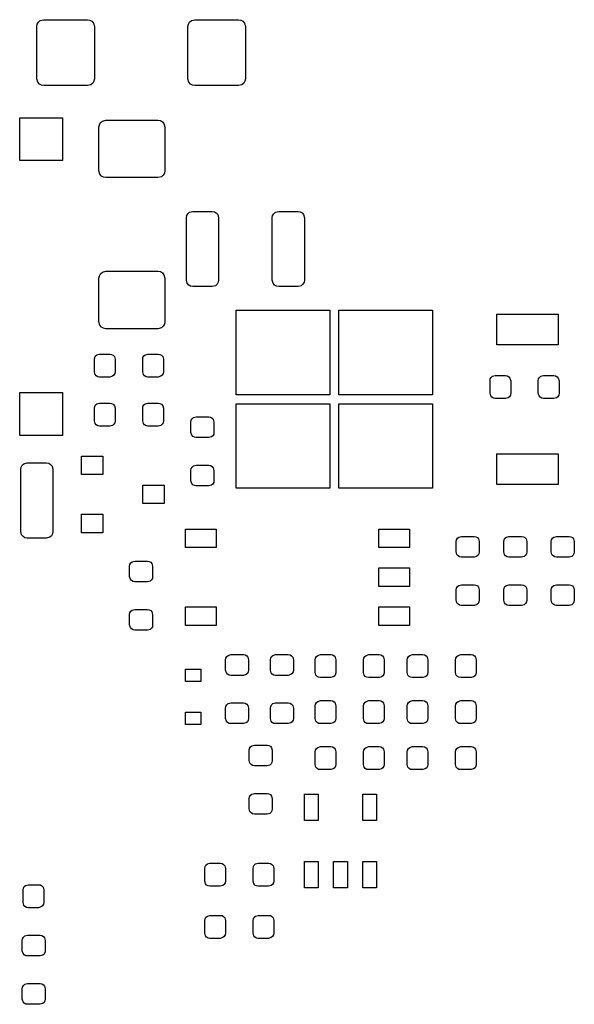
# Model space of a CAD drawing. Extents: x 150.6 to 194.3, y -132.4 to -96.5.
# Tile 2 of 2: x 176.2 to 194.3, y -128.8 to -96.7. Entities that reach past the tile are written whole.
import ezdxf

# ---------------------------------------------------------------- set-up
doc = ezdxf.new("R2010")
doc.units = 0
doc.header["$MEASUREMENT"] = 0
doc.layers.add('BLACK', color=7, linetype='CONTINUOUS')

msp = doc.modelspace()

# ---------------------------------------------------------------- linework, layer by layer
at = {"layer": 'BLACK', "linetype": 'CONTINUOUS'}
for p, q in [((176.8, -96.9509), (176.814, -96.8736)), ((176.814, -96.8736), (176.853, -96.8057)), ((176.853, -96.8057), (176.913, -96.7553)), ((176.913, -96.7553), (177.026, -96.725)), ((177.026, -96.725), (178.449, -96.725)), ((178.449, -96.725), (178.526, -96.7386)), ((178.526, -96.7386), (178.594, -96.7779)), ((178.594, -96.7779), (178.645, -96.838)), ((178.645, -96.838), (178.675, -96.9509)), ((181.725, -96.9509), (181.739, -96.8736)), ((181.739, -96.8736), (181.778, -96.8057)), ((181.778, -96.8057), (181.838, -96.7553)), ((181.838, -96.7553), (181.951, -96.725)), ((181.951, -96.725), (183.374, -96.725)), ((183.374, -96.725), (183.451, -96.7386)), ((183.451, -96.7386), (183.519, -96.7779)), ((183.519, -96.7779), (183.57, -96.838)), ((183.57, -96.838), (183.6, -96.9509)), ((176.8, -98.6491), (176.8, -96.9509)), ((178.675, -96.9509), (178.675, -98.6491)), ((181.725, -98.6491), (181.725, -96.9509)), ((183.6, -96.9509), (183.6, -98.6491)), ((176.83, -98.762), (176.8, -98.6491)), ((176.881, -98.8221), (176.83, -98.762)), ((176.949, -98.8614), (176.881, -98.8221)), ((177.026, -98.875), (176.949, -98.8614)), ((178.562, -98.8447), (178.449, -98.875)), ((178.622, -98.7943), (178.562, -98.8447)), ((178.661, -98.7264), (178.622, -98.7943)), ((178.675, -98.6491), (178.661, -98.7264)), ((181.755, -98.762), (181.725, -98.6491)), ((181.806, -98.8221), (181.755, -98.762)), ((181.874, -98.8614), (181.806, -98.8221)), ((181.951, -98.875), (181.874, -98.8614)), ((183.487, -98.8447), (183.374, -98.875)), ((183.547, -98.7943), (183.487, -98.8447)), ((183.586, -98.7264), (183.547, -98.7943)), ((183.6, -98.6491), (183.586, -98.7264)), ((178.449, -98.875), (177.026, -98.875)), ((183.374, -98.875), (181.951, -98.875)), ((176.24, -101.32), (176.24, -99.92)), ((176.24, -99.92), (177.64, -99.92)), ((177.64, -99.92), (177.64, -101.32)), ((178.825, -100.226), (178.839, -100.149)), ((178.839, -100.149), (178.878, -100.081)), ((178.878, -100.081), (178.938, -100.03)), ((178.938, -100.03), (179.051, -100)), ((179.051, -100), (180.749, -100)), ((180.749, -100), (180.826, -100.014)), ((180.826, -100.014), (180.894, -100.053)), ((180.894, -100.053), (180.945, -100.113)), ((180.945, -100.113), (180.975, -100.226)), ((178.825, -101.649), (178.825, -100.226)), ((180.975, -100.226), (180.975, -101.649)), ((177.64, -101.32), (176.24, -101.32)), ((178.855, -101.762), (178.825, -101.649)), ((180.961, -101.726), (180.922, -101.794)), ((180.975, -101.649), (180.961, -101.726)), ((178.906, -101.822), (178.855, -101.762)), ((178.974, -101.861), (178.906, -101.822)), ((179.051, -101.875), (178.974, -101.861)), ((180.749, -101.875), (179.051, -101.875)), ((180.862, -101.845), (180.749, -101.875)), ((180.922, -101.794), (180.862, -101.845)), ((181.724, -103.05), (181.78, -103.003)), ((181.78, -103.003), (181.885, -102.975)), ((181.885, -102.975), (182.515, -102.975)), ((182.515, -102.975), (182.587, -102.988)), ((182.587, -102.988), (182.65, -103.024)), ((182.65, -103.024), (182.697, -103.08)), ((184.524, -103.05), (184.58, -103.003)), ((184.58, -103.003), (184.685, -102.975)), ((184.685, -102.975), (185.315, -102.975)), ((185.315, -102.975), (185.387, -102.988)), ((185.387, -102.988), (185.45, -103.024)), ((185.45, -103.024), (185.497, -103.08)), ((181.675, -103.185), (181.688, -103.113)), ((181.675, -105.215), (181.675, -103.185)), ((181.688, -103.113), (181.724, -103.05)), ((182.697, -103.08), (182.725, -103.185)), ((182.725, -103.185), (182.725, -105.215)), ((184.475, -103.185), (184.488, -103.113)), ((184.475, -105.215), (184.475, -103.185)), ((184.488, -103.113), (184.524, -103.05)), ((185.497, -103.08), (185.525, -103.185)), ((185.525, -103.185), (185.525, -105.215)), ((178.878, -105.006), (178.938, -104.955)), ((178.938, -104.955), (179.051, -104.925)), ((179.051, -104.925), (180.749, -104.925)), ((180.749, -104.925), (180.826, -104.939)), ((180.826, -104.939), (180.894, -104.978)), ((178.825, -105.151), (178.839, -105.074)), ((178.825, -106.574), (178.825, -105.151)), ((178.839, -105.074), (178.878, -105.006)), ((180.894, -104.978), (180.945, -105.038)), ((180.945, -105.038), (180.975, -105.151)), ((180.975, -105.151), (180.975, -106.574)), ((181.703, -105.32), (181.675, -105.215)), ((182.712, -105.287), (182.676, -105.35)), ((182.725, -105.215), (182.712, -105.287)), ((184.503, -105.32), (184.475, -105.215)), ((185.512, -105.287), (185.476, -105.35)), ((185.525, -105.215), (185.512, -105.287)), ((181.75, -105.376), (181.703, -105.32)), ((181.813, -105.412), (181.75, -105.376)), ((181.885, -105.425), (181.813, -105.412)), ((182.515, -105.425), (181.885, -105.425)), ((182.62, -105.397), (182.515, -105.425)), ((182.676, -105.35), (182.62, -105.397)), ((184.55, -105.376), (184.503, -105.32)), ((184.613, -105.412), (184.55, -105.376)), ((184.685, -105.425), (184.613, -105.412)), ((185.315, -105.425), (184.685, -105.425)), ((185.42, -105.397), (185.315, -105.425)), ((185.476, -105.35), (185.42, -105.397)), ((183.3, -108.95), (183.3, -106.2)), ((183.3, -106.2), (186.35, -106.2)), ((186.35, -106.2), (186.35, -108.95)), ((186.65, -108.95), (186.65, -106.2)), ((186.65, -106.2), (189.7, -106.2)), ((189.7, -106.2), (189.7, -108.95)), ((191.8, -107.32), (191.8, -106.32)), ((191.8, -106.32), (193.8, -106.32)), ((193.8, -106.32), (193.8, -107.32)), ((178.855, -106.687), (178.825, -106.574)), ((178.906, -106.747), (178.855, -106.687)), ((178.974, -106.786), (178.906, -106.747)), ((179.051, -106.8), (178.974, -106.786)), ((180.749, -106.8), (179.051, -106.8)), ((180.862, -106.77), (180.749, -106.8)), ((180.922, -106.719), (180.862, -106.77)), ((180.961, -106.651), (180.922, -106.719)), ((180.975, -106.574), (180.961, -106.651)), ((193.8, -107.32), (191.8, -107.32)), ((178.675, -107.794), (178.685, -107.736)), ((178.675, -108.206), (178.675, -107.794)), ((178.685, -107.736), (178.714, -107.685)), ((178.714, -107.685), (178.759, -107.648)), ((178.759, -107.648), (178.844, -107.625)), ((178.844, -107.625), (179.181, -107.625)), ((179.181, -107.625), (179.239, -107.635)), ((179.239, -107.635), (179.29, -107.664)), ((179.29, -107.664), (179.327, -107.709)), ((179.327, -107.709), (179.35, -107.794)), ((179.35, -107.794), (179.35, -108.206)), ((180.25, -107.794), (180.26, -107.736)), ((180.25, -108.206), (180.25, -107.794)), ((180.26, -107.736), (180.289, -107.685)), ((180.289, -107.685), (180.334, -107.648)), ((180.334, -107.648), (180.419, -107.625)), ((180.419, -107.625), (180.756, -107.625)), ((180.756, -107.625), (180.814, -107.635)), ((180.814, -107.635), (180.865, -107.664)), ((180.865, -107.664), (180.902, -107.709)), ((180.902, -107.709), (180.925, -107.794)), ((180.925, -107.794), (180.925, -108.206)), ((178.698, -108.291), (178.675, -108.206)), ((178.735, -108.336), (178.698, -108.291)), ((178.786, -108.365), (178.735, -108.336)), ((178.844, -108.375), (178.786, -108.365)), ((179.181, -108.375), (178.844, -108.375)), ((179.266, -108.352), (179.181, -108.375)), ((179.311, -108.315), (179.266, -108.352)), ((179.34, -108.264), (179.311, -108.315)), ((179.35, -108.206), (179.34, -108.264)), ((180.273, -108.291), (180.25, -108.206)), ((180.31, -108.336), (180.273, -108.291)), ((180.361, -108.365), (180.31, -108.336)), ((180.419, -108.375), (180.361, -108.365)), ((180.756, -108.375), (180.419, -108.375)), ((180.841, -108.352), (180.756, -108.375)), ((180.886, -108.315), (180.841, -108.352)), ((180.915, -108.264), (180.886, -108.315)), ((180.925, -108.206), (180.915, -108.264)), ((191.575, -108.494), (191.585, -108.436)), ((191.575, -108.906), (191.575, -108.494)), ((191.585, -108.436), (191.614, -108.385)), ((191.614, -108.385), (191.659, -108.348)), ((191.659, -108.348), (191.744, -108.325)), ((191.744, -108.325), (192.081, -108.325)), ((192.081, -108.325), (192.139, -108.335)), ((192.139, -108.335), (192.19, -108.364)), ((192.19, -108.364), (192.227, -108.409)), ((192.227, -108.409), (192.25, -108.494)), ((192.25, -108.494), (192.25, -108.906)), ((193.15, -108.494), (193.16, -108.436)), ((193.15, -108.906), (193.15, -108.494)), ((193.16, -108.436), (193.189, -108.385)), ((193.189, -108.385), (193.234, -108.348)), ((193.234, -108.348), (193.319, -108.325)), ((193.319, -108.325), (193.656, -108.325)), ((193.656, -108.325), (193.714, -108.335)), ((193.714, -108.335), (193.765, -108.364)), ((193.765, -108.364), (193.802, -108.409)), ((193.802, -108.409), (193.825, -108.494)), ((193.825, -108.494), (193.825, -108.906)), ((176.24, -110.28), (176.24, -108.88)), ((176.24, -108.88), (177.64, -108.88)), ((177.64, -108.88), (177.64, -110.28)), ((186.35, -108.95), (183.3, -108.95)), ((189.7, -108.95), (186.65, -108.95)), ((191.598, -108.991), (191.575, -108.906)), ((191.635, -109.036), (191.598, -108.991)), ((191.686, -109.065), (191.635, -109.036)), ((191.744, -109.075), (191.686, -109.065)), ((192.081, -109.075), (191.744, -109.075)), ((192.166, -109.052), (192.081, -109.075)), ((192.211, -109.015), (192.166, -109.052)), ((192.24, -108.964), (192.211, -109.015)), ((192.25, -108.906), (192.24, -108.964)), ((193.173, -108.991), (193.15, -108.906)), ((193.21, -109.036), (193.173, -108.991)), ((193.261, -109.065), (193.21, -109.036)), ((193.319, -109.075), (193.261, -109.065)), ((193.656, -109.075), (193.319, -109.075)), ((193.741, -109.052), (193.656, -109.075)), ((193.786, -109.015), (193.741, -109.052)), ((193.815, -108.964), (193.786, -109.015)), ((193.825, -108.906), (193.815, -108.964)), ((178.675, -109.394), (178.685, -109.336)), ((178.675, -109.806), (178.675, -109.394)), ((178.685, -109.336), (178.714, -109.285)), ((178.714, -109.285), (178.759, -109.248)), ((178.759, -109.248), (178.844, -109.225)), ((178.844, -109.225), (179.181, -109.225)), ((179.181, -109.225), (179.239, -109.235)), ((179.239, -109.235), (179.29, -109.264)), ((179.29, -109.264), (179.327, -109.309)), ((179.327, -109.309), (179.35, -109.394)), ((179.35, -109.394), (179.35, -109.806)), ((180.25, -109.394), (180.26, -109.336)), ((180.25, -109.806), (180.25, -109.394)), ((180.26, -109.336), (180.289, -109.285)), ((180.289, -109.285), (180.334, -109.248)), ((180.334, -109.248), (180.419, -109.225)), ((180.419, -109.225), (180.756, -109.225)), ((180.756, -109.225), (180.814, -109.235)), ((180.814, -109.235), (180.865, -109.264)), ((180.865, -109.264), (180.902, -109.309)), ((180.902, -109.309), (180.925, -109.394)), ((180.925, -109.394), (180.925, -109.806)), ((183.3, -112), (183.3, -109.25)), ((183.3, -109.25), (186.35, -109.25)), ((186.35, -109.25), (186.35, -112)), ((186.65, -112), (186.65, -109.25)), ((186.65, -109.25), (189.7, -109.25)), ((189.7, -109.25), (189.7, -112)), ((181.835, -109.786), (181.864, -109.735)), ((181.864, -109.735), (181.909, -109.698)), ((181.909, -109.698), (181.994, -109.675)), ((181.994, -109.675), (182.406, -109.675)), ((182.406, -109.675), (182.464, -109.685)), ((182.464, -109.685), (182.515, -109.714)), ((182.515, -109.714), (182.552, -109.759)), ((182.552, -109.759), (182.575, -109.844)), ((178.698, -109.891), (178.675, -109.806)), ((178.735, -109.936), (178.698, -109.891)), ((178.786, -109.965), (178.735, -109.936)), ((178.844, -109.975), (178.786, -109.965)), ((179.181, -109.975), (178.844, -109.975)), ((179.266, -109.952), (179.181, -109.975)), ((179.311, -109.915), (179.266, -109.952)), ((179.34, -109.864), (179.311, -109.915)), ((179.35, -109.806), (179.34, -109.864)), ((180.273, -109.891), (180.25, -109.806)), ((180.31, -109.936), (180.273, -109.891)), ((180.361, -109.965), (180.31, -109.936)), ((180.419, -109.975), (180.361, -109.965)), ((180.756, -109.975), (180.419, -109.975)), ((180.841, -109.952), (180.756, -109.975)), ((180.886, -109.915), (180.841, -109.952)), ((180.915, -109.864), (180.886, -109.915)), ((180.925, -109.806), (180.915, -109.864)), ((181.825, -109.844), (181.835, -109.786)), ((181.825, -110.181), (181.825, -109.844)), ((182.575, -109.844), (182.575, -110.181)), ((177.64, -110.28), (176.24, -110.28)), ((181.848, -110.266), (181.825, -110.181)), ((181.885, -110.311), (181.848, -110.266)), ((181.936, -110.34), (181.885, -110.311)), ((181.994, -110.35), (181.936, -110.34)), ((182.406, -110.35), (181.994, -110.35)), ((182.491, -110.327), (182.406, -110.35)), ((182.536, -110.29), (182.491, -110.327)), ((182.565, -110.239), (182.536, -110.29)), ((182.575, -110.181), (182.565, -110.239)), ((178.25, -111.55), (178.25, -110.95)), ((178.25, -110.95), (178.95, -110.95)), ((178.95, -110.95), (178.95, -111.55)), ((191.8, -111.88), (191.8, -110.88)), ((191.8, -110.88), (193.8, -110.88)), ((193.8, -110.88), (193.8, -111.88)), ((176.275, -111.385), (176.288, -111.313)), ((176.275, -113.415), (176.275, -111.385)), ((176.288, -111.313), (176.324, -111.25)), ((176.324, -111.25), (176.38, -111.203)), ((176.38, -111.203), (176.485, -111.175)), ((176.485, -111.175), (177.115, -111.175)), ((177.115, -111.175), (177.187, -111.188)), ((177.187, -111.188), (177.25, -111.224)), ((177.25, -111.224), (177.297, -111.28)), ((177.297, -111.28), (177.325, -111.385)), ((177.325, -111.385), (177.325, -113.415)), ((181.825, -111.419), (181.835, -111.361)), ((181.835, -111.361), (181.864, -111.31)), ((181.864, -111.31), (181.909, -111.273)), ((181.909, -111.273), (181.994, -111.25)), ((181.994, -111.25), (182.406, -111.25)), ((182.406, -111.25), (182.464, -111.26)), ((182.464, -111.26), (182.515, -111.289)), ((182.515, -111.289), (182.552, -111.334)), ((182.552, -111.334), (182.575, -111.419)), ((178.95, -111.55), (178.25, -111.55)), ((181.825, -111.756), (181.825, -111.419)), ((182.575, -111.419), (182.575, -111.756)), ((180.25, -112.5), (180.25, -111.9)), ((180.25, -111.9), (180.95, -111.9)), ((180.95, -111.9), (180.95, -112.5)), ((181.848, -111.841), (181.825, -111.756)), ((181.885, -111.886), (181.848, -111.841)), ((181.936, -111.915), (181.885, -111.886)), ((181.994, -111.925), (181.936, -111.915)), ((182.406, -111.925), (181.994, -111.925)), ((182.491, -111.902), (182.406, -111.925)), ((182.536, -111.865), (182.491, -111.902)), ((182.565, -111.814), (182.536, -111.865)), ((182.575, -111.756), (182.565, -111.814)), ((186.35, -112), (183.3, -112)), ((189.7, -112), (186.65, -112)), ((193.8, -111.88), (191.8, -111.88)), ((180.95, -112.5), (180.25, -112.5)), ((178.25, -113.45), (178.25, -112.85)), ((178.25, -112.85), (178.95, -112.85)), ((178.95, -112.85), (178.95, -113.45)), ((176.303, -113.52), (176.275, -113.415)), ((176.35, -113.576), (176.303, -113.52)), ((176.413, -113.612), (176.35, -113.576)), ((176.485, -113.625), (176.413, -113.612)), ((177.115, -113.625), (176.485, -113.625)), ((177.22, -113.597), (177.115, -113.625)), ((177.276, -113.55), (177.22, -113.597)), ((177.312, -113.487), (177.276, -113.55)), ((177.325, -113.415), (177.312, -113.487)), ((178.95, -113.45), (178.25, -113.45)), ((181.65, -113.93), (181.65, -113.33)), ((181.65, -113.33), (182.65, -113.33)), ((182.65, -113.33), (182.65, -113.93)), ((187.95, -113.93), (187.95, -113.33)), ((187.95, -113.33), (188.95, -113.33)), ((188.95, -113.33), (188.95, -113.93)), ((190.484, -113.681), (190.513, -113.63)), ((190.513, -113.63), (190.558, -113.592)), ((190.558, -113.592), (190.642, -113.57)), ((190.642, -113.57), (191.055, -113.57)), ((191.055, -113.57), (191.113, -113.58)), ((191.113, -113.58), (191.163, -113.609)), ((191.163, -113.609), (191.201, -113.654)), ((192.034, -113.681), (192.063, -113.63)), ((192.063, -113.63), (192.108, -113.592)), ((192.108, -113.592), (192.192, -113.57)), ((192.192, -113.57), (192.605, -113.57)), ((192.605, -113.57), (192.663, -113.58)), ((192.663, -113.58), (192.713, -113.609)), ((192.713, -113.609), (192.751, -113.654)), ((193.584, -113.681), (193.613, -113.63)), ((193.613, -113.63), (193.658, -113.592)), ((193.658, -113.592), (193.742, -113.57)), ((193.742, -113.57), (194.155, -113.57)), ((194.155, -113.57), (194.213, -113.58)), ((194.213, -113.58), (194.263, -113.609)), ((194.263, -113.609), (194.301, -113.654)), ((182.65, -113.93), (181.65, -113.93)), ((188.95, -113.93), (187.95, -113.93)), ((190.474, -113.738), (190.484, -113.681)), ((190.474, -114.076), (190.474, -113.738)), ((191.201, -113.654), (191.224, -113.738)), ((191.224, -113.738), (191.224, -114.076)), ((192.024, -113.738), (192.034, -113.681)), ((192.024, -114.076), (192.024, -113.738)), ((192.751, -113.654), (192.774, -113.738)), ((192.774, -113.738), (192.774, -114.076)), ((193.574, -113.738), (193.584, -113.681)), ((193.574, -114.076), (193.574, -113.738)), ((194.301, -113.654), (194.324, -113.738)), ((194.324, -113.738), (194.324, -114.076)), ((190.496, -114.16), (190.474, -114.076)), ((190.534, -114.205), (190.496, -114.16)), ((190.585, -114.234), (190.534, -114.205)), ((190.642, -114.245), (190.585, -114.234)), ((191.055, -114.245), (190.642, -114.245)), ((191.139, -114.222), (191.055, -114.245)), ((191.184, -114.184), (191.139, -114.222)), ((191.213, -114.134), (191.184, -114.184)), ((191.224, -114.076), (191.213, -114.134)), ((192.046, -114.16), (192.024, -114.076)), ((192.084, -114.205), (192.046, -114.16)), ((192.135, -114.234), (192.084, -114.205)), ((192.192, -114.245), (192.135, -114.234)), ((192.605, -114.245), (192.192, -114.245)), ((192.689, -114.222), (192.605, -114.245)), ((192.734, -114.184), (192.689, -114.222)), ((192.763, -114.134), (192.734, -114.184)), ((192.774, -114.076), (192.763, -114.134)), ((193.596, -114.16), (193.574, -114.076)), ((193.634, -114.205), (193.596, -114.16)), ((193.685, -114.234), (193.634, -114.205)), ((193.742, -114.245), (193.685, -114.234)), ((194.155, -114.245), (193.742, -114.245)), ((194.239, -114.222), (194.155, -114.245)), ((194.284, -114.184), (194.239, -114.222)), ((194.313, -114.134), (194.284, -114.184)), ((194.324, -114.076), (194.313, -114.134)), ((179.825, -114.544), (179.835, -114.486)), ((179.825, -114.881), (179.825, -114.544)), ((179.835, -114.486), (179.864, -114.435)), ((179.864, -114.435), (179.909, -114.398)), ((179.909, -114.398), (179.994, -114.375)), ((179.994, -114.375), (180.406, -114.375)), ((180.406, -114.375), (180.464, -114.385)), ((180.464, -114.385), (180.515, -114.414)), ((180.515, -114.414), (180.552, -114.459)), ((180.552, -114.459), (180.575, -114.544)), ((180.575, -114.544), (180.575, -114.881)), ((179.848, -114.966), (179.825, -114.881)), ((180.575, -114.881), (180.565, -114.939)), ((187.95, -115.2), (187.95, -114.6)), ((187.95, -114.6), (188.95, -114.6)), ((188.95, -114.6), (188.95, -115.2)), ((179.885, -115.011), (179.848, -114.966)), ((179.936, -115.04), (179.885, -115.011)), ((179.994, -115.05), (179.936, -115.04)), ((180.406, -115.05), (179.994, -115.05)), ((180.491, -115.027), (180.406, -115.05)), ((180.536, -114.99), (180.491, -115.027)), ((180.565, -114.939), (180.536, -114.99)), ((188.95, -115.2), (187.95, -115.2)), ((190.484, -115.256), (190.513, -115.205)), ((190.513, -115.205), (190.558, -115.167)), ((190.558, -115.167), (190.642, -115.145)), ((190.642, -115.145), (191.055, -115.145)), ((191.055, -115.145), (191.113, -115.155)), ((191.113, -115.155), (191.163, -115.184)), ((191.163, -115.184), (191.201, -115.229)), ((191.201, -115.229), (191.224, -115.313)), ((192.034, -115.256), (192.063, -115.205)), ((192.063, -115.205), (192.108, -115.167)), ((192.108, -115.167), (192.192, -115.145)), ((192.192, -115.145), (192.605, -115.145)), ((192.605, -115.145), (192.663, -115.155)), ((192.663, -115.155), (192.713, -115.184)), ((192.713, -115.184), (192.751, -115.229)), ((192.751, -115.229), (192.774, -115.313)), ((193.584, -115.256), (193.613, -115.205)), ((193.613, -115.205), (193.658, -115.167)), ((193.658, -115.167), (193.742, -115.145)), ((193.742, -115.145), (194.155, -115.145)), ((194.155, -115.145), (194.213, -115.155)), ((194.213, -115.155), (194.263, -115.184)), ((194.263, -115.184), (194.301, -115.229)), ((194.301, -115.229), (194.324, -115.313)), ((190.474, -115.313), (190.484, -115.256)), ((190.474, -115.651), (190.474, -115.313)), ((191.224, -115.313), (191.224, -115.651)), ((192.024, -115.313), (192.034, -115.256)), ((192.024, -115.651), (192.024, -115.313)), ((192.774, -115.313), (192.774, -115.651)), ((193.574, -115.313), (193.584, -115.256)), ((193.574, -115.651), (193.574, -115.313)), ((194.324, -115.313), (194.324, -115.651)), ((181.65, -116.47), (181.65, -115.87)), ((181.65, -115.87), (182.65, -115.87)), ((182.65, -115.87), (182.65, -116.47)), ((187.95, -116.47), (187.95, -115.87)), ((187.95, -115.87), (188.95, -115.87)), ((188.95, -115.87), (188.95, -116.47)), ((190.496, -115.735), (190.474, -115.651)), ((190.534, -115.78), (190.496, -115.735)), ((190.585, -115.809), (190.534, -115.78)), ((190.642, -115.82), (190.585, -115.809)), ((191.055, -115.82), (190.642, -115.82)), ((191.139, -115.797), (191.055, -115.82)), ((191.184, -115.759), (191.139, -115.797)), ((191.213, -115.709), (191.184, -115.759)), ((191.224, -115.651), (191.213, -115.709)), ((192.046, -115.735), (192.024, -115.651)), ((192.084, -115.78), (192.046, -115.735)), ((192.135, -115.809), (192.084, -115.78)), ((192.192, -115.82), (192.135, -115.809)), ((192.605, -115.82), (192.192, -115.82)), ((192.689, -115.797), (192.605, -115.82)), ((192.734, -115.759), (192.689, -115.797)), ((192.763, -115.709), (192.734, -115.759)), ((192.774, -115.651), (192.763, -115.709)), ((193.596, -115.735), (193.574, -115.651)), ((193.634, -115.78), (193.596, -115.735)), ((193.685, -115.809), (193.634, -115.78)), ((193.742, -115.82), (193.685, -115.809)), ((194.155, -115.82), (193.742, -115.82)), ((194.239, -115.797), (194.155, -115.82)), ((194.284, -115.759), (194.239, -115.797)), ((194.313, -115.709), (194.284, -115.759)), ((194.324, -115.651), (194.313, -115.709)), ((179.825, -116.119), (179.835, -116.061)), ((179.825, -116.456), (179.825, -116.119)), ((179.835, -116.061), (179.864, -116.01)), ((179.864, -116.01), (179.909, -115.973)), ((179.909, -115.973), (179.994, -115.95)), ((179.994, -115.95), (180.406, -115.95)), ((180.406, -115.95), (180.464, -115.96)), ((180.464, -115.96), (180.515, -115.989)), ((180.515, -115.989), (180.552, -116.034)), ((180.552, -116.034), (180.575, -116.119)), ((180.575, -116.119), (180.575, -116.456)), ((179.848, -116.541), (179.825, -116.456)), ((180.565, -116.514), (180.536, -116.565)), ((180.575, -116.456), (180.565, -116.514)), ((182.65, -116.47), (181.65, -116.47)), ((188.95, -116.47), (187.95, -116.47)), ((179.885, -116.586), (179.848, -116.541)), ((179.936, -116.615), (179.885, -116.586)), ((179.994, -116.625), (179.936, -116.615)), ((180.406, -116.625), (179.994, -116.625)), ((180.491, -116.602), (180.406, -116.625)), ((180.536, -116.565), (180.491, -116.602)), ((182.965, -117.536), (182.994, -117.485)), ((182.994, -117.485), (183.039, -117.448)), ((183.039, -117.448), (183.124, -117.425)), ((183.124, -117.425), (183.536, -117.425)), ((183.536, -117.425), (183.594, -117.435)), ((183.594, -117.435), (183.645, -117.464)), ((183.645, -117.464), (183.682, -117.509)), ((184.425, -117.536), (184.454, -117.485)), ((184.454, -117.485), (184.499, -117.448)), ((184.499, -117.448), (184.584, -117.425)), ((184.584, -117.425), (184.996, -117.425)), ((184.996, -117.425), (185.054, -117.435)), ((185.054, -117.435), (185.105, -117.464)), ((185.105, -117.464), (185.142, -117.509)), ((185.885, -117.536), (185.914, -117.485)), ((185.914, -117.485), (185.959, -117.448)), ((185.959, -117.448), (186.044, -117.425)), ((186.044, -117.425), (186.381, -117.425)), ((186.381, -117.425), (186.439, -117.435)), ((186.439, -117.435), (186.49, -117.464)), ((186.49, -117.464), (186.527, -117.509)), ((187.46, -117.536), (187.489, -117.485)), ((187.489, -117.485), (187.534, -117.448)), ((187.534, -117.448), (187.619, -117.425)), ((187.619, -117.425), (187.956, -117.425)), ((187.956, -117.425), (188.014, -117.435)), ((188.014, -117.435), (188.065, -117.464)), ((188.065, -117.464), (188.102, -117.509)), ((188.885, -117.536), (188.914, -117.485)), ((188.914, -117.485), (188.959, -117.448)), ((188.959, -117.448), (189.044, -117.425)), ((189.044, -117.425), (189.381, -117.425)), ((189.381, -117.425), (189.439, -117.435)), ((189.439, -117.435), (189.49, -117.464)), ((189.49, -117.464), (189.527, -117.509)), ((190.46, -117.536), (190.489, -117.485)), ((190.489, -117.485), (190.534, -117.448)), ((190.534, -117.448), (190.619, -117.425)), ((190.619, -117.425), (190.956, -117.425)), ((190.956, -117.425), (191.014, -117.435)), ((191.014, -117.435), (191.065, -117.464)), ((191.065, -117.464), (191.102, -117.509)), ((182.955, -117.594), (182.965, -117.536)), ((182.955, -117.931), (182.955, -117.594)), ((183.682, -117.509), (183.705, -117.594)), ((183.705, -117.594), (183.705, -117.931)), ((184.415, -117.594), (184.425, -117.536)), ((184.415, -117.931), (184.415, -117.594)), ((185.142, -117.509), (185.165, -117.594)), ((185.165, -117.594), (185.165, -117.931)), ((185.875, -117.594), (185.885, -117.536)), ((185.875, -118.006), (185.875, -117.594)), ((186.527, -117.509), (186.55, -117.594)), ((186.55, -117.594), (186.55, -118.006)), ((187.45, -117.594), (187.46, -117.536)), ((187.45, -118.006), (187.45, -117.594)), ((188.102, -117.509), (188.125, -117.594)), ((188.125, -117.594), (188.125, -118.006)), ((188.875, -117.594), (188.885, -117.536)), ((188.875, -118.006), (188.875, -117.594)), ((189.527, -117.509), (189.55, -117.594)), ((189.55, -117.594), (189.55, -118.006)), ((190.45, -117.594), (190.46, -117.536)), ((190.45, -118.006), (190.45, -117.594)), ((191.102, -117.509), (191.125, -117.594)), ((191.125, -117.594), (191.125, -118.006)), ((181.65, -118.3), (181.65, -117.9)), ((181.65, -117.9), (182.15, -117.9)), ((182.15, -117.9), (182.15, -118.3)), ((182.978, -118.016), (182.955, -117.931)), ((183.015, -118.061), (182.978, -118.016)), ((183.066, -118.09), (183.015, -118.061)), ((183.124, -118.1), (183.066, -118.09)), ((183.536, -118.1), (183.124, -118.1)), ((183.621, -118.077), (183.536, -118.1)), ((183.666, -118.04), (183.621, -118.077)), ((183.695, -117.989), (183.666, -118.04)), ((183.705, -117.931), (183.695, -117.989)), ((184.438, -118.016), (184.415, -117.931)), ((184.475, -118.061), (184.438, -118.016)), ((184.526, -118.09), (184.475, -118.061)), ((184.584, -118.1), (184.526, -118.09)), ((184.996, -118.1), (184.584, -118.1)), ((185.081, -118.077), (184.996, -118.1)), ((185.126, -118.04), (185.081, -118.077)), ((185.155, -117.989), (185.126, -118.04)), ((185.165, -117.931), (185.155, -117.989)), ((185.898, -118.091), (185.875, -118.006)), ((185.935, -118.136), (185.898, -118.091)), ((186.511, -118.115), (186.466, -118.152)), ((186.54, -118.064), (186.511, -118.115)), ((186.55, -118.006), (186.54, -118.064)), ((187.473, -118.091), (187.45, -118.006)), ((187.51, -118.136), (187.473, -118.091)), ((188.086, -118.115), (188.041, -118.152)), ((188.115, -118.064), (188.086, -118.115)), ((188.125, -118.006), (188.115, -118.064)), ((188.898, -118.091), (188.875, -118.006)), ((188.935, -118.136), (188.898, -118.091)), ((189.511, -118.115), (189.466, -118.152)), ((189.54, -118.064), (189.511, -118.115)), ((189.55, -118.006), (189.54, -118.064)), ((190.473, -118.091), (190.45, -118.006)), ((190.51, -118.136), (190.473, -118.091)), ((191.086, -118.115), (191.041, -118.152)), ((191.115, -118.064), (191.086, -118.115)), ((191.125, -118.006), (191.115, -118.064)), ((182.15, -118.3), (181.65, -118.3)), ((185.986, -118.165), (185.935, -118.136)), ((186.044, -118.175), (185.986, -118.165)), ((186.381, -118.175), (186.044, -118.175)), ((186.466, -118.152), (186.381, -118.175)), ((187.561, -118.165), (187.51, -118.136)), ((187.619, -118.175), (187.561, -118.165)), ((187.956, -118.175), (187.619, -118.175)), ((188.041, -118.152), (187.956, -118.175)), ((188.986, -118.165), (188.935, -118.136)), ((189.044, -118.175), (188.986, -118.165)), ((189.381, -118.175), (189.044, -118.175)), ((189.466, -118.152), (189.381, -118.175)), ((190.561, -118.165), (190.51, -118.136)), ((190.619, -118.175), (190.561, -118.165)), ((190.956, -118.175), (190.619, -118.175)), ((191.041, -118.152), (190.956, -118.175)), ((182.965, -119.111), (182.994, -119.06)), ((182.994, -119.06), (183.039, -119.023)), ((183.039, -119.023), (183.124, -119)), ((183.124, -119), (183.536, -119)), ((183.536, -119), (183.594, -119.01)), ((183.594, -119.01), (183.645, -119.039)), ((183.645, -119.039), (183.682, -119.084)), ((183.682, -119.084), (183.705, -119.169)), ((184.425, -119.111), (184.454, -119.06)), ((184.454, -119.06), (184.499, -119.023)), ((184.499, -119.023), (184.584, -119)), ((184.584, -119), (184.996, -119)), ((184.996, -119), (185.054, -119.01)), ((185.054, -119.01), (185.105, -119.039)), ((185.105, -119.039), (185.142, -119.084)), ((185.142, -119.084), (185.165, -119.169)), ((185.875, -119.094), (185.885, -119.036)), ((185.885, -119.036), (185.914, -118.985)), ((185.914, -118.985), (185.959, -118.948)), ((185.959, -118.948), (186.044, -118.925)), ((186.044, -118.925), (186.381, -118.925)), ((186.381, -118.925), (186.439, -118.935)), ((186.439, -118.935), (186.49, -118.964)), ((186.49, -118.964), (186.527, -119.009)), ((186.527, -119.009), (186.55, -119.094)), ((187.45, -119.094), (187.46, -119.036)), ((187.46, -119.036), (187.489, -118.985)), ((187.489, -118.985), (187.534, -118.948)), ((187.534, -118.948), (187.619, -118.925)), ((187.619, -118.925), (187.956, -118.925)), ((187.956, -118.925), (188.014, -118.935)), ((188.014, -118.935), (188.065, -118.964)), ((188.065, -118.964), (188.102, -119.009)), ((188.102, -119.009), (188.125, -119.094)), ((188.875, -119.094), (188.885, -119.036)), ((188.885, -119.036), (188.914, -118.985)), ((188.914, -118.985), (188.959, -118.948)), ((188.959, -118.948), (189.044, -118.925)), ((189.044, -118.925), (189.381, -118.925)), ((189.381, -118.925), (189.439, -118.935)), ((189.439, -118.935), (189.49, -118.964)), ((189.49, -118.964), (189.527, -119.009)), ((189.527, -119.009), (189.55, -119.094)), ((190.45, -119.094), (190.46, -119.036)), ((190.46, -119.036), (190.489, -118.985)), ((190.489, -118.985), (190.534, -118.948)), ((190.534, -118.948), (190.619, -118.925)), ((190.619, -118.925), (190.956, -118.925)), ((190.956, -118.925), (191.014, -118.935)), ((191.014, -118.935), (191.065, -118.964)), ((191.065, -118.964), (191.102, -119.009)), ((191.102, -119.009), (191.125, -119.094)), ((181.65, -119.7), (181.65, -119.3)), ((181.65, -119.3), (182.15, -119.3)), ((182.15, -119.3), (182.15, -119.7)), ((182.955, -119.169), (182.965, -119.111)), ((182.955, -119.506), (182.955, -119.169)), ((183.705, -119.169), (183.705, -119.506)), ((184.415, -119.169), (184.425, -119.111)), ((184.415, -119.506), (184.415, -119.169)), ((185.165, -119.169), (185.165, -119.506)), ((185.875, -119.506), (185.875, -119.094)), ((186.55, -119.094), (186.55, -119.506)), ((187.45, -119.506), (187.45, -119.094)), ((188.125, -119.094), (188.125, -119.506)), ((188.875, -119.506), (188.875, -119.094)), ((189.55, -119.094), (189.55, -119.506)), ((190.45, -119.506), (190.45, -119.094)), ((191.125, -119.094), (191.125, -119.506)), ((182.15, -119.7), (181.65, -119.7)), ((182.978, -119.591), (182.955, -119.506)), ((183.015, -119.636), (182.978, -119.591)), ((183.066, -119.665), (183.015, -119.636)), ((183.124, -119.675), (183.066, -119.665)), ((183.536, -119.675), (183.124, -119.675)), ((183.621, -119.652), (183.536, -119.675)), ((183.666, -119.615), (183.621, -119.652)), ((183.695, -119.564), (183.666, -119.615)), ((183.705, -119.506), (183.695, -119.564)), ((184.438, -119.591), (184.415, -119.506)), ((184.475, -119.636), (184.438, -119.591)), ((184.526, -119.665), (184.475, -119.636)), ((184.584, -119.675), (184.526, -119.665)), ((184.996, -119.675), (184.584, -119.675)), ((185.081, -119.652), (184.996, -119.675)), ((185.126, -119.615), (185.081, -119.652)), ((185.155, -119.564), (185.126, -119.615)), ((185.165, -119.506), (185.155, -119.564)), ((185.898, -119.591), (185.875, -119.506)), ((185.935, -119.636), (185.898, -119.591)), ((185.986, -119.665), (185.935, -119.636)), ((186.044, -119.675), (185.986, -119.665)), ((186.381, -119.675), (186.044, -119.675)), ((186.466, -119.652), (186.381, -119.675)), ((186.511, -119.615), (186.466, -119.652)), ((186.54, -119.564), (186.511, -119.615)), ((186.55, -119.506), (186.54, -119.564)), ((187.473, -119.591), (187.45, -119.506)), ((187.51, -119.636), (187.473, -119.591)), ((187.561, -119.665), (187.51, -119.636)), ((187.619, -119.675), (187.561, -119.665)), ((187.956, -119.675), (187.619, -119.675)), ((188.041, -119.652), (187.956, -119.675)), ((188.086, -119.615), (188.041, -119.652)), ((188.115, -119.564), (188.086, -119.615)), ((188.125, -119.506), (188.115, -119.564)), ((188.898, -119.591), (188.875, -119.506)), ((188.935, -119.636), (188.898, -119.591)), ((188.986, -119.665), (188.935, -119.636)), ((189.044, -119.675), (188.986, -119.665)), ((189.381, -119.675), (189.044, -119.675)), ((189.466, -119.652), (189.381, -119.675)), ((189.511, -119.615), (189.466, -119.652)), ((189.54, -119.564), (189.511, -119.615)), ((189.55, -119.506), (189.54, -119.564)), ((190.473, -119.591), (190.45, -119.506)), ((190.51, -119.636), (190.473, -119.591)), ((190.561, -119.665), (190.51, -119.636)), ((190.619, -119.675), (190.561, -119.665)), ((190.956, -119.675), (190.619, -119.675)), ((191.041, -119.652), (190.956, -119.675)), ((191.086, -119.615), (191.041, -119.652)), ((191.115, -119.564), (191.086, -119.615)), ((191.125, -119.506), (191.115, -119.564)), ((183.725, -120.544), (183.735, -120.486)), ((183.725, -120.881), (183.725, -120.544)), ((183.735, -120.486), (183.764, -120.435)), ((183.764, -120.435), (183.809, -120.398)), ((183.809, -120.398), (183.894, -120.375)), ((183.894, -120.375), (184.306, -120.375)), ((184.306, -120.375), (184.364, -120.385)), ((184.364, -120.385), (184.415, -120.414)), ((184.415, -120.414), (184.452, -120.459)), ((184.452, -120.459), (184.475, -120.544)), ((184.475, -120.544), (184.475, -120.881)), ((185.875, -120.594), (185.885, -120.536)), ((185.875, -121.006), (185.875, -120.594)), ((185.885, -120.536), (185.914, -120.485)), ((185.914, -120.485), (185.959, -120.448)), ((185.959, -120.448), (186.044, -120.425)), ((186.044, -120.425), (186.381, -120.425)), ((186.381, -120.425), (186.439, -120.435)), ((186.439, -120.435), (186.49, -120.464)), ((186.49, -120.464), (186.527, -120.509)), ((186.527, -120.509), (186.55, -120.594)), ((186.55, -120.594), (186.55, -121.006)), ((187.45, -120.594), (187.46, -120.536)), ((187.45, -121.006), (187.45, -120.594)), ((187.46, -120.536), (187.489, -120.485)), ((187.489, -120.485), (187.534, -120.448)), ((187.534, -120.448), (187.619, -120.425)), ((187.619, -120.425), (187.956, -120.425)), ((187.956, -120.425), (188.014, -120.435)), ((188.014, -120.435), (188.065, -120.464)), ((188.065, -120.464), (188.102, -120.509)), ((188.102, -120.509), (188.125, -120.594)), ((188.125, -120.594), (188.125, -121.006)), ((188.875, -120.594), (188.885, -120.536)), ((188.875, -121.006), (188.875, -120.594)), ((188.885, -120.536), (188.914, -120.485)), ((188.914, -120.485), (188.959, -120.448)), ((188.959, -120.448), (189.044, -120.425)), ((189.044, -120.425), (189.381, -120.425)), ((189.381, -120.425), (189.439, -120.435)), ((189.439, -120.435), (189.49, -120.464)), ((189.49, -120.464), (189.527, -120.509)), ((189.527, -120.509), (189.55, -120.594)), ((189.55, -120.594), (189.55, -121.006)), ((190.45, -120.594), (190.46, -120.536)), ((190.45, -121.006), (190.45, -120.594)), ((190.46, -120.536), (190.489, -120.485)), ((190.489, -120.485), (190.534, -120.448)), ((190.534, -120.448), (190.619, -120.425)), ((190.619, -120.425), (190.956, -120.425)), ((190.956, -120.425), (191.014, -120.435)), ((191.014, -120.435), (191.065, -120.464)), ((191.065, -120.464), (191.102, -120.509)), ((191.102, -120.509), (191.125, -120.594)), ((191.125, -120.594), (191.125, -121.006)), ((183.748, -120.966), (183.725, -120.881)), ((183.785, -121.011), (183.748, -120.966)), ((183.836, -121.04), (183.785, -121.011)), ((184.436, -120.99), (184.391, -121.027)), ((184.465, -120.939), (184.436, -120.99)), ((184.475, -120.881), (184.465, -120.939)), ((185.898, -121.091), (185.875, -121.006)), ((186.55, -121.006), (186.54, -121.064)), ((187.473, -121.091), (187.45, -121.006)), ((188.125, -121.006), (188.115, -121.064)), ((188.898, -121.091), (188.875, -121.006)), ((189.55, -121.006), (189.54, -121.064)), ((190.473, -121.091), (190.45, -121.006)), ((191.125, -121.006), (191.115, -121.064)), ((183.894, -121.05), (183.836, -121.04)), ((184.306, -121.05), (183.894, -121.05)), ((184.391, -121.027), (184.306, -121.05)), ((185.935, -121.136), (185.898, -121.091)), ((185.986, -121.165), (185.935, -121.136)), ((186.044, -121.175), (185.986, -121.165)), ((186.381, -121.175), (186.044, -121.175)), ((186.466, -121.152), (186.381, -121.175)), ((186.511, -121.115), (186.466, -121.152)), ((186.54, -121.064), (186.511, -121.115)), ((187.51, -121.136), (187.473, -121.091)), ((187.561, -121.165), (187.51, -121.136)), ((187.619, -121.175), (187.561, -121.165)), ((187.956, -121.175), (187.619, -121.175)), ((188.041, -121.152), (187.956, -121.175)), ((188.086, -121.115), (188.041, -121.152)), ((188.115, -121.064), (188.086, -121.115)), ((188.935, -121.136), (188.898, -121.091)), ((188.986, -121.165), (188.935, -121.136)), ((189.044, -121.175), (188.986, -121.165)), ((189.381, -121.175), (189.044, -121.175)), ((189.466, -121.152), (189.381, -121.175)), ((189.511, -121.115), (189.466, -121.152)), ((189.54, -121.064), (189.511, -121.115)), ((190.51, -121.136), (190.473, -121.091)), ((190.561, -121.165), (190.51, -121.136)), ((190.619, -121.175), (190.561, -121.165)), ((190.956, -121.175), (190.619, -121.175)), ((191.041, -121.152), (190.956, -121.175)), ((191.086, -121.115), (191.041, -121.152)), ((191.115, -121.064), (191.086, -121.115)), ((183.764, -122.01), (183.809, -121.973)), ((183.809, -121.973), (183.894, -121.95)), ((183.894, -121.95), (184.306, -121.95)), ((184.306, -121.95), (184.364, -121.96)), ((184.364, -121.96), (184.415, -121.989)), ((185.525, -122.83), (185.525, -121.97)), ((185.525, -121.97), (185.975, -121.97)), ((185.975, -121.97), (185.975, -122.83)), ((187.425, -122.83), (187.425, -121.97)), ((187.425, -121.97), (187.875, -121.97)), ((187.875, -121.97), (187.875, -122.83)), ((183.725, -122.119), (183.735, -122.061)), ((183.725, -122.456), (183.725, -122.119)), ((183.735, -122.061), (183.764, -122.01)), ((184.415, -121.989), (184.452, -122.034)), ((184.452, -122.034), (184.475, -122.119)), ((184.475, -122.119), (184.475, -122.456)), ((183.748, -122.541), (183.725, -122.456)), ((183.785, -122.586), (183.748, -122.541)), ((183.836, -122.615), (183.785, -122.586)), ((183.894, -122.625), (183.836, -122.615)), ((184.391, -122.602), (184.306, -122.625)), ((184.436, -122.565), (184.391, -122.602)), ((184.465, -122.514), (184.436, -122.565)), ((184.475, -122.456), (184.465, -122.514)), ((184.306, -122.625), (183.894, -122.625)), ((185.975, -122.83), (185.525, -122.83)), ((187.875, -122.83), (187.425, -122.83)), ((182.359, -124.248), (182.444, -124.225)), ((182.444, -124.225), (182.781, -124.225)), ((182.781, -124.225), (182.839, -124.235)), ((183.934, -124.248), (184.019, -124.225)), ((184.019, -124.225), (184.356, -124.225)), ((184.356, -124.225), (184.414, -124.235)), ((185.525, -125.03), (185.525, -124.17)), ((185.525, -124.17), (185.975, -124.17)), ((185.975, -124.17), (185.975, -125.03)), ((186.475, -125.03), (186.475, -124.17)), ((186.475, -124.17), (186.925, -124.17)), ((186.925, -124.17), (186.925, -125.03)), ((187.425, -125.03), (187.425, -124.17)), ((187.425, -124.17), (187.875, -124.17)), ((187.875, -124.17), (187.875, -125.03)), ((182.275, -124.394), (182.285, -124.336)), ((182.275, -124.806), (182.275, -124.394)), ((182.285, -124.336), (182.314, -124.285)), ((182.314, -124.285), (182.359, -124.248)), ((182.839, -124.235), (182.89, -124.264)), ((182.89, -124.264), (182.927, -124.309)), ((182.927, -124.309), (182.95, -124.394)), ((182.95, -124.394), (182.95, -124.806)), ((183.85, -124.394), (183.86, -124.336)), ((183.85, -124.806), (183.85, -124.394)), ((183.86, -124.336), (183.889, -124.285)), ((183.889, -124.285), (183.934, -124.248)), ((184.414, -124.235), (184.465, -124.264)), ((184.465, -124.264), (184.502, -124.309)), ((184.502, -124.309), (184.525, -124.394)), ((184.525, -124.394), (184.525, -124.806)), ((182.298, -124.891), (182.275, -124.806)), ((182.94, -124.864), (182.911, -124.915)), ((182.95, -124.806), (182.94, -124.864)), ((183.873, -124.891), (183.85, -124.806)), ((184.515, -124.864), (184.486, -124.915)), ((184.525, -124.806), (184.515, -124.864)), ((176.35, -125.094), (176.36, -125.036)), ((176.35, -125.506), (176.35, -125.094)), ((176.36, -125.036), (176.389, -124.985)), ((176.389, -124.985), (176.434, -124.948)), ((176.434, -124.948), (176.519, -124.925)), ((176.519, -124.925), (176.856, -124.925)), ((176.856, -124.925), (176.914, -124.935)), ((176.914, -124.935), (176.965, -124.964)), ((176.965, -124.964), (177.002, -125.009)), ((177.002, -125.009), (177.025, -125.094)), ((177.025, -125.094), (177.025, -125.506)), ((182.335, -124.936), (182.298, -124.891)), ((182.386, -124.965), (182.335, -124.936)), ((182.444, -124.975), (182.386, -124.965)), ((182.781, -124.975), (182.444, -124.975)), ((182.866, -124.952), (182.781, -124.975)), ((182.911, -124.915), (182.866, -124.952)), ((183.91, -124.936), (183.873, -124.891)), ((183.961, -124.965), (183.91, -124.936)), ((184.019, -124.975), (183.961, -124.965)), ((184.356, -124.975), (184.019, -124.975)), ((184.441, -124.952), (184.356, -124.975)), ((184.486, -124.915), (184.441, -124.952)), ((185.975, -125.03), (185.525, -125.03)), ((186.925, -125.03), (186.475, -125.03)), ((187.875, -125.03), (187.425, -125.03)), ((176.373, -125.591), (176.35, -125.506)), ((177.025, -125.506), (177.015, -125.564)), ((176.41, -125.636), (176.373, -125.591)), ((176.461, -125.665), (176.41, -125.636)), ((176.519, -125.675), (176.461, -125.665)), ((176.856, -125.675), (176.519, -125.675)), ((176.941, -125.652), (176.856, -125.675)), ((176.986, -125.615), (176.941, -125.652)), ((177.015, -125.564), (176.986, -125.615)), ((182.275, -126.094), (182.285, -126.036)), ((182.275, -126.506), (182.275, -126.094)), ((182.285, -126.036), (182.314, -125.985)), ((182.314, -125.985), (182.359, -125.948)), ((182.359, -125.948), (182.444, -125.925)), ((182.444, -125.925), (182.781, -125.925)), ((182.781, -125.925), (182.839, -125.935)), ((182.839, -125.935), (182.89, -125.964)), ((182.89, -125.964), (182.927, -126.009)), ((182.927, -126.009), (182.95, -126.094)), ((182.95, -126.094), (182.95, -126.506)), ((183.85, -126.094), (183.86, -126.036)), ((183.85, -126.506), (183.85, -126.094)), ((183.86, -126.036), (183.889, -125.985)), ((183.889, -125.985), (183.934, -125.948)), ((183.934, -125.948), (184.019, -125.925)), ((184.019, -125.925), (184.356, -125.925)), ((184.356, -125.925), (184.414, -125.935)), ((184.414, -125.935), (184.465, -125.964)), ((184.465, -125.964), (184.502, -126.009)), ((184.502, -126.009), (184.525, -126.094)), ((184.525, -126.094), (184.525, -126.506)), ((176.325, -126.744), (176.335, -126.686)), ((176.325, -127.081), (176.325, -126.744)), ((176.335, -126.686), (176.364, -126.635)), ((176.364, -126.635), (176.409, -126.598)), ((176.409, -126.598), (176.494, -126.575)), ((176.494, -126.575), (176.906, -126.575)), ((176.906, -126.575), (176.964, -126.585)), ((176.964, -126.585), (177.015, -126.614)), ((177.015, -126.614), (177.052, -126.659)), ((177.052, -126.659), (177.075, -126.744)), ((177.075, -126.744), (177.075, -127.081)), ((182.298, -126.591), (182.275, -126.506)), ((182.335, -126.636), (182.298, -126.591)), ((182.386, -126.665), (182.335, -126.636)), ((182.444, -126.675), (182.386, -126.665)), ((182.781, -126.675), (182.444, -126.675)), ((182.866, -126.652), (182.781, -126.675)), ((182.911, -126.615), (182.866, -126.652)), ((182.94, -126.564), (182.911, -126.615)), ((182.95, -126.506), (182.94, -126.564)), ((183.873, -126.591), (183.85, -126.506)), ((183.91, -126.636), (183.873, -126.591)), ((183.961, -126.665), (183.91, -126.636)), ((184.019, -126.675), (183.961, -126.665)), ((184.356, -126.675), (184.019, -126.675)), ((184.441, -126.652), (184.356, -126.675)), ((184.486, -126.615), (184.441, -126.652)), ((184.515, -126.564), (184.486, -126.615)), ((184.525, -126.506), (184.515, -126.564)), ((176.348, -127.166), (176.325, -127.081)), ((177.075, -127.081), (177.065, -127.139)), ((176.385, -127.211), (176.348, -127.166)), ((176.436, -127.24), (176.385, -127.211)), ((176.494, -127.25), (176.436, -127.24)), ((176.906, -127.25), (176.494, -127.25)), ((176.991, -127.227), (176.906, -127.25)), ((177.036, -127.19), (176.991, -127.227)), ((177.065, -127.139), (177.036, -127.19)), ((176.325, -128.319), (176.335, -128.261)), ((176.325, -128.656), (176.325, -128.319)), ((176.335, -128.261), (176.364, -128.21)), ((176.364, -128.21), (176.409, -128.173)), ((176.409, -128.173), (176.494, -128.15)), ((176.494, -128.15), (176.906, -128.15)), ((176.906, -128.15), (176.964, -128.16)), ((176.964, -128.16), (177.015, -128.189)), ((177.015, -128.189), (177.052, -128.234)), ((177.052, -128.234), (177.075, -128.319)), ((177.075, -128.319), (177.075, -128.656)), ((176.348, -128.741), (176.325, -128.656)), ((177.065, -128.714), (177.036, -128.765)), ((177.075, -128.656), (177.065, -128.714)), ((176.385, -128.786), (176.348, -128.741)), ((176.436, -128.815), (176.385, -128.786)), ((176.494, -128.825), (176.436, -128.815)), ((176.906, -128.825), (176.494, -128.825)), ((176.991, -128.802), (176.906, -128.825)), ((177.036, -128.765), (176.991, -128.802))]:
    msp.add_line(p, q, dxfattribs=at)

doc.saveas('drawing.dxf')
